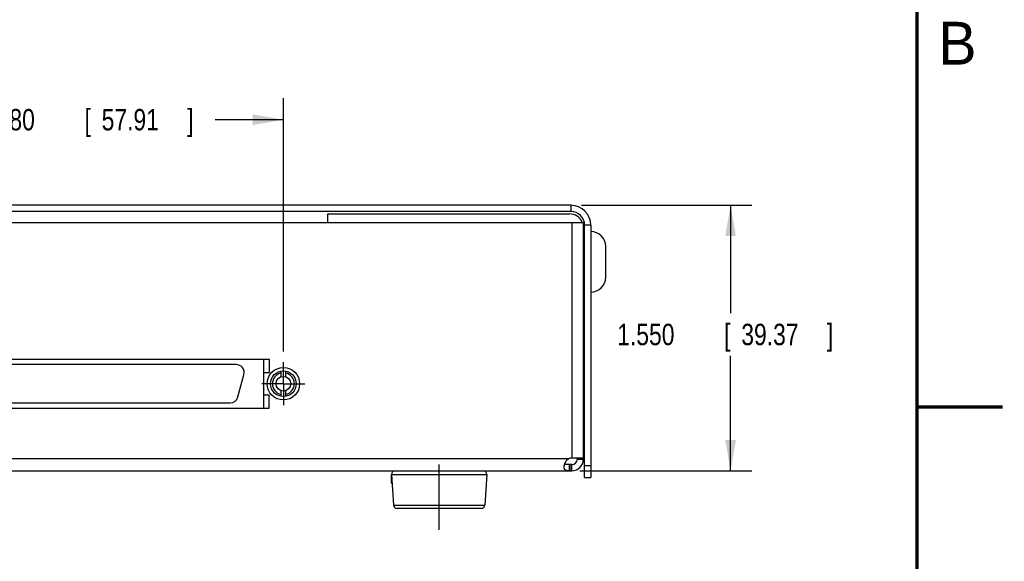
# Model space of a CAD drawing. Header units: inches. Extents: x 0 to 22, y 0 to 17.
# Tile 8 of 9: x 16.3 to 22, y 3.3 to 6.5. Entities that reach past the tile are written whole.
import ezdxf

# ---------------------------------------------------------------- set-up
doc = ezdxf.new("R2010")
doc.units = ezdxf.units.IN
doc.header["$LTSCALE"] = 1.21
doc.header["$MEASUREMENT"] = 0
doc.linetypes.add('CENTER', pattern=[0.6, 0.375, -0.075, 0.075, -0.075])
doc.layers.get('0').update_dxf_attribs({"linetype": 'CONTINUOUS'})
doc.layers.add('DEFAULT_1', color=7, linetype='CENTER')
doc.layers.add('DIMENSIONS', color=7, linetype='CONTINUOUS')
doc.styles.get("Standard").update_dxf_attribs({"font": 'txt', "width": 0.8})
doc.dimstyles.new('DIMSTYLE_1', dxfattribs={"dimtxt": 0.125, "dimasz": 0.18, "dimexe": 0.18, "dimexo": 0.0625, "dimgap": 0.09, "dimtad": 0, "dimtih": 1, "dimtoh": 1, "dimdec": 3, "dimzin": 4, "dimdsep": 46, "dimtxsty": 'STANDARD', "dimblk": '_FILLED', "dimblk1": '_FILLED', "dimblk2": '_FILLED', "dimcen": 0.09, "dimadec": 0, "dimazin": 0, "dimtp": 0.01, "dimtm": 0.01, "dimtfac": 1, "dimtdec": 3, "dimtofl": 0, "dimtmove": 0, "dimatfit": 3, "dimldrblk": '_FILLED', "dimfxl": 1, "dimtolj": 1, "dimtzin": 4, "dimarcsym": 0})

# ---------------------------------------------------------------- blocks, each defined once
blk = doc.blocks.new('_FILLED')
at = {"color": 0, "linetype": 'BYBLOCK'}
blk.add_solid([(0, 0), (-1, 0.174), (-1, -0.174)], dxfattribs=at)
blk = doc.blocks.new('*D10')
at = {"layer": 'DIMENSIONS', "color": 2, "linetype": 'CONTINUOUS'}
for p, q in [((15.5178, 4.5743), (15.5178, 6.0534)), ((17.7976, 4.5743), (17.7976, 6.0534)), ((15.5178, 5.9284), (15.9481, 5.9284)), ((17.7976, 5.9284), (17.3981, 5.9284))]:
    blk.add_line(p, q, dxfattribs=at)
at = {"layer": 'DIMENSIONS', "color": 2, "linetype": 'CONTINUOUS', "xscale": 0.18, "yscale": 0.18, "zscale": 0.18, "rotation": 180}
blk.add_blockref('_FILLED', (15.5178, 5.9284), dxfattribs=at)
at = {"layer": 'DIMENSIONS', "color": 2, "linetype": 'CONTINUOUS', "xscale": 0.18, "yscale": 0.18, "zscale": 0.18}
blk.add_blockref('_FILLED', (17.7976, 5.9284), dxfattribs=at)
at = {"layer": 'DIMENSIONS', "color": 2, "linetype": 'CONTINUOUS', "width": 0.8}
for s, p in [('2.280', (16.0106, 5.8659)), ('[', (16.6356, 5.8659)), ('57.91', (16.7356, 5.8659)), (']', (17.2356, 5.8659))]:
    blk.add_text(s, height=0.125, dxfattribs=at).set_placement(p)
blk = doc.blocks.new('*D28')
at = {"layer": 'DIMENSIONS', "color": 2, "linetype": 'CONTINUOUS'}
for p, q in [((19.5402, 5.4284), (20.5356, 5.4284)), ((20.4106, 5.4284), (20.4106, 4.7991)), ((20.4106, 3.8784), (20.4106, 4.5491)), ((19.5305, 3.8784), (20.5356, 3.8784))]:
    blk.add_line(p, q, dxfattribs=at)
at = {"layer": 'DIMENSIONS', "color": 2, "linetype": 'CONTINUOUS', "xscale": 0.18, "yscale": 0.18, "zscale": 0.18}
for p, rotation in [((20.4106, 5.4284), 90), ((20.4106, 3.8784), 270)]:
    blk.add_blockref('_FILLED', p, dxfattribs=dict(at, rotation=rotation))
at = {"layer": 'DIMENSIONS', "color": 2, "linetype": 'CONTINUOUS', "width": 0.8}
for s, p in [('1.550', (19.7481, 4.6116)), ('[', (20.3731, 4.6116)), ('39.37', (20.4731, 4.6116)), (']', (20.9731, 4.6116))]:
    blk.add_text(s, height=0.125, dxfattribs=at).set_placement(p)

msp = doc.modelspace()

# ---------------------------------------------------------------- linework, layer by layer
at = {"color": 7, "linetype": 'CONTINUOUS'}
for p, q in [((19.4777, 5.4284), (13.8377, 5.4284)), ((19.4777, 5.4284), (19.4777, 5.3924)), ((19.4777, 5.3924), (13.8377, 5.3924)), ((18.0577, 5.3784), (19.4697, 5.3784)), ((18.0577, 5.3284), (18.0577, 5.3784)), ((13.7657, 5.3284), (19.5497, 5.3284)), ((19.4837, 5.3284), (19.4837, 3.9514)), ((19.5497, 5.3284), (19.5497, 3.9444)), ((19.5937, 5.3124), (19.5577, 5.3124)), ((19.5577, 3.8384), (19.5577, 5.3124)), ((19.5937, 5.3124), (19.5937, 3.8384)), ((19.6807, 5.0084), (19.6807, 5.1884)), ((19.5577, 5.1559), (19.5497, 5.1559)), ((19.5577, 5.0409), (19.5497, 5.0409)), ((15.6004, 4.5304), (17.715, 4.5304)), ((17.5215, 4.4989), (15.7939, 4.4989)), ((17.6835, 4.243), (17.6835, 4.5304)), ((17.715, 4.5304), (17.715, 4.4516)), ((17.5323, 4.3095), (17.5671, 4.4394)), ((17.6835, 4.4516), (17.715, 4.4516)), ((17.7841, 4.4275), (17.7841, 4.4605)), ((17.8111, 4.4275), (17.8111, 4.4605)), ((17.6835, 4.3217), (17.715, 4.3217)), ((17.715, 4.243), (17.715, 4.3217)), ((17.7841, 4.3129), (17.7841, 4.3459)), ((17.8111, 4.3129), (17.8111, 4.3459)), ((15.8287, 4.2745), (17.4866, 4.2745)), ((15.6004, 4.243), (17.715, 4.243)), ((13.8474, 3.9504), (19.468, 3.9504)), ((19.4837, 3.9144), (19.468, 3.9144)), ((19.468, 3.9144), (19.468, 3.8784)), ((19.5497, 3.9514), (19.4767, 3.9514)), ((19.4767, 3.9144), (19.4767, 3.8784)), ((19.4837, 3.8784), (19.4837, 3.9144)), ((19.5137, 3.9514), (19.5137, 3.9444)), ((13.8317, 3.8784), (19.4837, 3.8784)), ((18.4292, 3.8554), (18.4267, 3.8554)), ((18.4267, 3.8554), (18.4267, 3.8152)), ((18.4291, 3.8571), (18.9862, 3.8571)), ((18.4291, 3.8571), (18.4414, 3.6771)), ((18.9862, 3.8571), (18.9739, 3.6771)), ((19.5577, 3.9084), (19.5937, 3.9084)), ((18.432, 3.8152), (18.4267, 3.8152)), ((18.4327, 3.8045), (18.4312, 3.8045)), ((19.5577, 3.8384), (19.5937, 3.8384)), ((18.4414, 3.6771), (18.9739, 3.6771)), ((18.954, 3.6584), (18.4614, 3.6584))]:
    msp.add_line(p, q, dxfattribs=at)
at = {"color": 7, "linetype": 'CONTINUOUS', "const_width": 0.02}
for points in [[(21.5, 0.5), (21.5, 16.5)], [(22, 4.25), (21.5, 4.25)]]:
    msp.add_lwpolyline(points, dxfattribs=at)
at = {"color": 7, "linetype": 'CONTINUOUS'}
for radius in [0.095, 0.075, 0.043]:
    msp.add_circle((17.7976, 4.3867), radius, dxfattribs=at)
for centre, radius, start, end in [((19.4777, 5.3124), 0.116, 0, 90), ((19.4697, 5.2984), 0.08, 22.03846, 90), ((19.4777, 5.3124), 0.08, 0, 90), ((19.5937, 5.1884), 0.087, 0, 90), ((19.5937, 5.0084), 0.087, 270, 360), ((17.5215, 4.4516), 0.0472, 345, 90), ((17.7976, 4.3867), 0.064, 102.1773, 257.8227), ((17.7976, 4.3867), 0.064, 282.1773, 77.8227), ((17.4866, 4.3217), 0.0472, 270, 345), ((19.6127, 4.1444), 0.105, 121.58814, 126.89227), ((19.6127, 4.1444), 0.105, 233.10773, 238.41186), ((19.4767, 3.9131), 0.0383, 90, 103.12605), ((19.4837, 3.9444), 0.066, 270, 360), ((19.4837, 3.9444), 0.03, 270, 359.99997), ((18.4491, 3.8584), 0.02, 90, 183.90049), ((18.9663, 3.8584), 0.02, 356.09951, 90), ((18.4417, 3.8152), 0.015, 180, 225.48667), ((18.5877, 3.9637), 0.2233, 225.48667, 226.07076), ((18.4614, 3.6784), 0.02, 183.90049, 270), ((18.954, 3.6784), 0.02, 270, 356.09951)]:
    msp.add_arc(centre, radius, start, end, dxfattribs=at)
for points, knots in [([(19.4384, 3.8995), (19.4384, 3.9006), (19.4385, 3.9027), (19.4388, 3.906), (19.4393, 3.9095), (19.4401, 3.9131), (19.4411, 3.9167), (19.4423, 3.9204), (19.4437, 3.924), (19.4453, 3.9275), (19.447, 3.931), (19.449, 3.9342), (19.4512, 3.9373), (19.4534, 3.94), (19.4558, 3.9425), (19.4582, 3.9448), (19.4607, 3.9467), (19.4632, 3.9482), (19.4656, 3.9495), (19.4672, 3.9501), (19.468, 3.9504)], [0, 0, 0, 0, 0.050786, 0.104469, 0.160928, 0.219934, 0.280798, 0.342789, 0.405462, 0.468458, 0.530949, 0.592209, 0.652049, 0.710096, 0.765807, 0.818789, 0.868976, 0.916037, 0.959834, 1, 1, 1, 1]), ([(19.468, 3.9144), (19.4667, 3.9144), (19.4643, 3.9144), (19.4608, 3.9145), (19.4575, 3.9146), (19.4545, 3.9147), (19.4518, 3.9149), (19.4493, 3.9153), (19.4472, 3.9157), (19.4453, 3.9163), (19.4437, 3.9169), (19.4425, 3.9176), (19.4418, 3.9181), (19.4416, 3.9182)], [0, 0, 0, 0, 0.139621, 0.270284, 0.391157, 0.501862, 0.603005, 0.69412, 0.77501, 0.846162, 0.909513, 0.967198, 1, 1, 1, 1]), ([(19.5497, 3.9444), (19.548, 3.944), (19.5447, 3.9433), (19.5398, 3.9438), (19.5352, 3.9438), (19.5307, 3.944), (19.5264, 3.9441), (19.5222, 3.9442), (19.5179, 3.9443), (19.5151, 3.9444), (19.5137, 3.9444)], [0, 0, 0, 0, 0.144512, 0.278625, 0.405748, 0.527744, 0.6464, 0.76348, 0.880756, 1, 1, 1, 1]), ([(19.468, 3.8784), (19.4672, 3.8784), (19.4656, 3.8784), (19.4632, 3.8785), (19.4608, 3.8785), (19.4583, 3.8786), (19.4559, 3.8788), (19.4535, 3.8791), (19.4512, 3.8796), (19.4491, 3.8802), (19.4471, 3.881), (19.4453, 3.8821), (19.4436, 3.8834), (19.4422, 3.885), (19.441, 3.8868), (19.4401, 3.8889), (19.4393, 3.8913), (19.4388, 3.8938), (19.4385, 3.8966), (19.4384, 3.8985), (19.4384, 3.8995)], [0, 0, 0, 0, 0.054037, 0.110516, 0.168171, 0.226124, 0.283422, 0.339584, 0.39401, 0.446284, 0.496526, 0.54542, 0.593789, 0.64265, 0.693349, 0.747017, 0.804271, 0.865341, 0.930528, 1, 1, 1, 1])]:
    msp.add_open_spline(points, degree=3, knots=knots, dxfattribs=at)
at = {"layer": 'DEFAULT_1', "color": 7, "linetype": 'CENTER'}
for p, q in [((17.7976, 4.3867), (17.7976, 4.5118)), ((17.7976, 4.3867), (17.6725, 4.3867)), ((17.7976, 4.3867), (17.9227, 4.3867)), ((17.7976, 4.3867), (17.7976, 4.2616)), ((18.7077, 3.5334), (18.7077, 3.9155))]:
    msp.add_line(p, q, dxfattribs=at)

# ---------------------------------------------------------------- texts
at = {"color": 2, "linetype": 'CONTINUOUS'}
msp.add_text('B', height=0.25, dxfattribs=at).set_placement((21.625, 6.25))

# ---------------------------------------------------------------- dimensions: what is measured, and where the dimension line sits
at = {"layer": 'DIMENSIONS', "color": 2, "linetype": 'CONTINUOUS'}
dim = msp.add_linear_dim(base=(17.7976, 5.9284), p1=(15.5178, 4.5743), p2=(17.7976, 4.5743), dimstyle='DIMSTYLE_1', dxfattribs=at)
dim.commit()
dim.dimension.update_dxf_attribs({"geometry": '*D10', "text_midpoint": (16.6731, 5.9284), "dimtype": 160})
dim = msp.add_linear_dim(base=(20.4106, 5.4284), p1=(19.5305, 3.8784), p2=(19.5402, 5.4284), angle=90, dimstyle='DIMSTYLE_1', dxfattribs=at)
dim.commit()
dim.dimension.update_dxf_attribs({"geometry": '*D28', "text_midpoint": (20.4106, 4.6741), "dimtype": 160})

doc.saveas('drawing.dxf')
